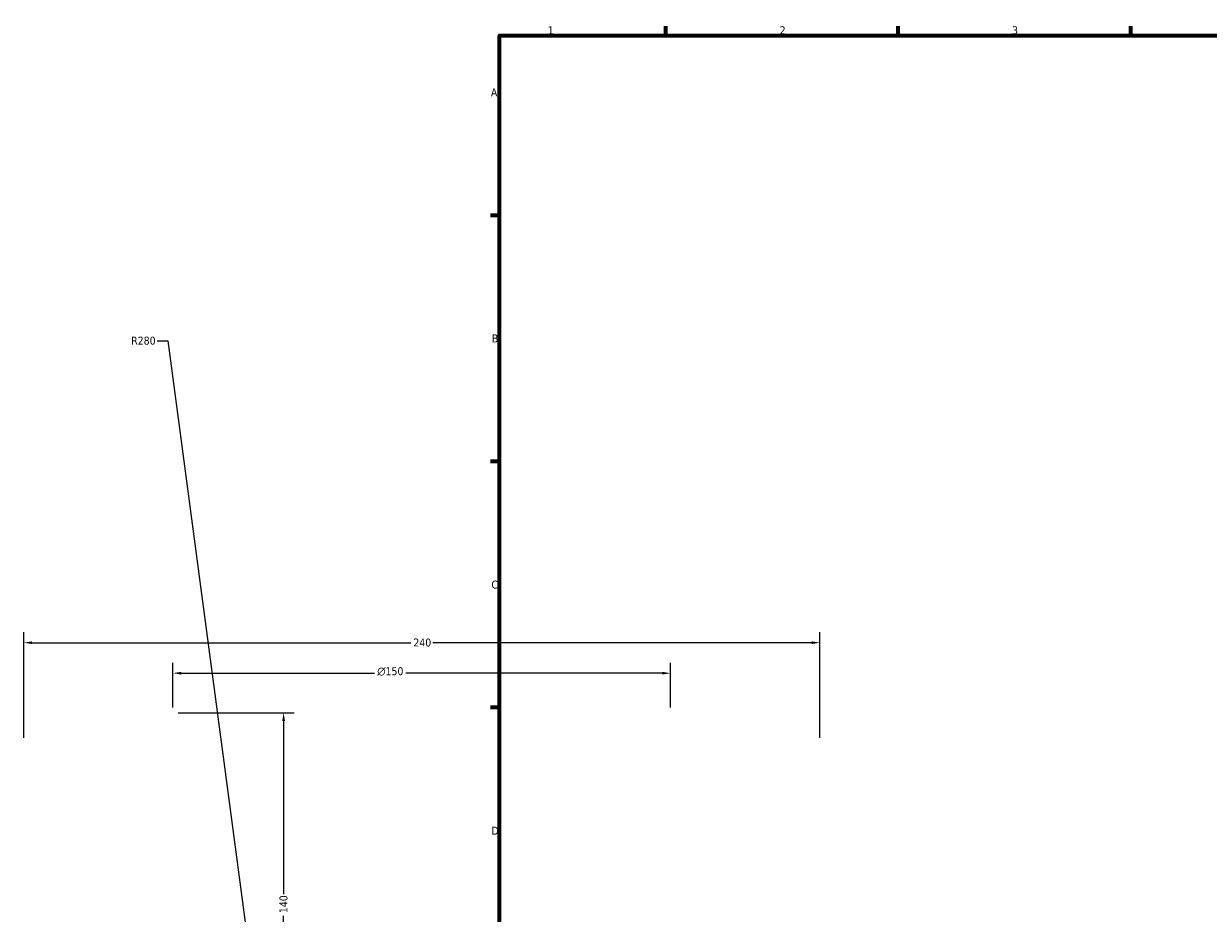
# Model space of a CAD drawing. Header units: millimetres. Extents: x -604 to 1138, y -275 to 898.
# Tile 3 of 11: x -123 to 234, y 309 to 578. Entities that reach past the tile are written whole.
import ezdxf

# ---------------------------------------------------------------- set-up
doc = ezdxf.new("R2010")
doc.units = ezdxf.units.MM
doc.layers.add('Border (ANSI)', color=7, linetype='Continuous', lineweight=70)
doc.layers.add('Dimension (ANSI)', color=7, linetype='Continuous', lineweight=25)
doc.styles.add('Note Text (ANSI)', font='tahoma.ttf')
doc.dimstyles.new('Default - mm (ANSI)', dxfattribs={"dimtxt": 2.4, "dimasz": 2.5, "dimexe": 3.175, "dimexo": 1.6002, "dimgap": 0.8, "dimtad": 0, "dimtoh": 1, "dimdec": 0, "dimrnd": 1e-08, "dimzin": 4, "dimdsep": 46, "dimtxsty": 'Note Text (ANSI)', "dimcen": 0.09, "dimdle": 10, "dimclrd": 256, "dimclre": 256, "dimclrt": 5, "dimadec": 1, "dimazin": 1, "dimtfac": 1.27, "dimtofl": 0, "dimtmove": 0, "dimatfit": 3, "dimfxl": 1, "dimtolj": 1, "dimtzin": 4, "dimlwd": -1, "dimlwe": -1, "dimarcsym": 0})

# ---------------------------------------------------------------- blocks, each defined once
blk = doc.blocks.new('Borders Default Border')
at = {"layer": 'Border (ANSI)'}
for p, q in [((70.08, 574), (70.08, 576.8)), ((140.17, 574), (140.17, 576.8)), ((210.25, 574), (210.25, 576.8)), ((20, 519.75), (17.2, 519.75)), ((20, 445.5), (17.2, 445.5)), ((20, 371.25), (17.2, 371.25))]:
    blk.add_line(p, q, dxfattribs=at)
at = {"layer": 'Border (ANSI)', "flags": 128}
blk.add_lwpolyline([(20, 20), (20, 574), (821, 574), (821, 20), (20, 20)], dxfattribs=at)
at = {"layer": 'Border (ANSI)', "color": 5, "true_color": 0x0000ff, "char_height": 2.4, "attachment_point": 7, "style": 'Note Text (ANSI)'}
for s, insert in [('1', (34.5, 574.4)), ('2', (104.4, 574.4)), ('3', (174.46, 574.35)), ('A', (17.38, 555.68)), ('B', (17.67, 481.43)), ('C', (17.51, 407.13)), ('D', (17.52, 332.93))]:
    blk.add_mtext(s, dxfattribs=dict(at, insert=insert))
blk = doc.blocks.new('*D10')
at = {"layer": 'Defpoints', "color": 0, "transparency": 16777216}
for p in [(116.54, 390.85), (-123.46, 360.53), (116.54, 360.53)]:
    blk.add_point(p, dxfattribs=at)
at = {"layer": 'Dimension (ANSI)', "transparency": 16777216}
for p, q in [((-123.46, 362.14), (-123.46, 394.02)), ((116.54, 362.14), (116.54, 394.02)), ((-120.96, 390.85), (-6.81, 390.85)), ((114.04, 390.85), (-0.11, 390.85))]:
    blk.add_line(p, q, dxfattribs=at)
for points in [[(-120.96, 391.26), (-120.96, 390.43), (-123.46, 390.85)], [(114.04, 391.26), (114.04, 390.43), (116.54, 390.85)]]:
    blk.add_solid(points, dxfattribs=at)
at = {"layer": 'Dimension (ANSI)', "color": 5, "transparency": 16777216, "insert": (-6.01, 392.1), "char_height": 2.4, "attachment_point": 1, "style": 'Note Text (ANSI)'}
blk.add_mtext('\\A1;240', dxfattribs=at)
blk = doc.blocks.new('*D11')
at = {"layer": 'Defpoints', "color": 0, "transparency": 16777216}
for p in [(71.54, 381.65), (-78.46, 369.73), (71.54, 369.73)]:
    blk.add_point(p, dxfattribs=at)
at = {"layer": 'Dimension (ANSI)', "transparency": 16777216}
for p, q in [((-78.46, 371.34), (-78.46, 384.82)), ((71.54, 371.34), (71.54, 384.82)), ((-75.96, 381.65), (-17.69, 381.65)), ((69.04, 381.65), (-8.23, 381.65))]:
    blk.add_line(p, q, dxfattribs=at)
for points in [[(-75.96, 382.06), (-75.96, 381.23), (-78.46, 381.65)], [(69.04, 382.06), (69.04, 381.23), (71.54, 381.65)]]:
    blk.add_solid(points, dxfattribs=at)
at = {"layer": 'Dimension (ANSI)', "color": 5, "transparency": 16777216, "insert": (-16.89, 383.45), "char_height": 2.4, "attachment_point": 1, "style": 'Note Text (ANSI)'}
blk.add_mtext('\\A1;{\\fAIGDT|b0|i0;\\H2.4000;\\ln}\\fTahoma|b0|i0;\\H2.4000;150', dxfattribs=at)
blk = doc.blocks.new('*D12')
at = {"layer": 'Defpoints', "color": 0, "transparency": 16777216}
for p in [(-78.46, 369.73), (-45.11, 229.41), (0.63, 229.41)]:
    blk.add_point(p, dxfattribs=at)
at = {"layer": 'Dimension (ANSI)', "transparency": 16777216}
for p, q in [((-76.86, 369.73), (-41.93, 369.73)), ((-45.11, 367.23), (-45.11, 314.96)), ((-45.11, 231.91), (-45.11, 308.45)), ((-0.97, 229.41), (-48.28, 229.41))]:
    blk.add_line(p, q, dxfattribs=at)
for points in [[(-45.53, 367.23), (-44.69, 367.23), (-45.11, 369.73)], [(-45.53, 231.91), (-44.69, 231.91), (-45.11, 229.41)]]:
    blk.add_solid(points, dxfattribs=at)
at = {"layer": 'Dimension (ANSI)', "color": 5, "transparency": 16777216, "insert": (-46.36, 309.25), "char_height": 2.4, "attachment_point": 1, "rotation": 90, "style": 'Note Text (ANSI)'}
blk.add_mtext('\\A1;140', dxfattribs=at)
blk = doc.blocks.new('*D13')
at = {"layer": 'Defpoints', "color": 0, "transparency": 16777216}
for p in [(-44.2, 212.09), (-7.37, -65.48)]:
    blk.add_point(p, dxfattribs=at)
at = {"layer": 'Dimension (ANSI)', "transparency": 16777216}
for p, q in [((-83.18, 481.91), (-80, 481.91)), ((-80, 481.91), (-44.53, 214.57))]:
    blk.add_line(p, q, dxfattribs=at)
blk.add_solid([(-44.11, 214.62), (-44.94, 214.51), (-44.2, 212.09)], dxfattribs=at)
at = {"layer": 'Dimension (ANSI)', "color": 5, "transparency": 16777216, "insert": (-91.06, 483.17), "char_height": 2.4, "attachment_point": 1, "style": 'Note Text (ANSI)'}
blk.add_mtext('\\A1;R280', dxfattribs=at)

msp = doc.modelspace()

# ---------------------------------------------------------------- block references
msp.add_blockref('Borders Default Border', (0, 0))

# ---------------------------------------------------------------- dimensions: what is measured, and where the dimension line sits
at = {"layer": 'Dimension (ANSI)'}
dim = msp.add_radius_dim(center=(-7.37, -65.48), mpoint=(-44.2, 212.09), dimstyle='Default - mm (ANSI)', override={"dimgap": 0.8, "dimtih": 1, "dimdec": 0, "dimlfac": 1, "dimcen": 0, "dimtol": 0, "dimlim": 0, "dimtp": 0, "dimtm": 0, "dimtdec": 2}, dxfattribs=at)
dim.commit()
dim.dimension.update_dxf_attribs({"geometry": '*D13', "text_midpoint": (-87.52, 481.91), "dimtype": 164})
for base, p1, p2, angle, picture, middle in [((116.54, 390.85), (-123.46, 360.53), (116.54, 360.53), 180, '*D10', (-3.46, 390.85)), ((-45.11, 229.41), (-78.46, 369.73), (0.63, 229.41), 90, '*D12', (-45.11, 311.71))]:
    dim = msp.add_linear_dim(base=base, p1=p1, p2=p2, angle=angle, dimstyle='Default - mm (ANSI)', override={"dimgap": 0.8, "dimtoh": 0, "dimdec": 0, "dimtol": 0, "dimlim": 0, "dimtp": 0, "dimtm": 0, "dimtdec": 2, "dimatfit": 1}, dxfattribs=at)
    dim.commit()
    dim.dimension.update_dxf_attribs({"geometry": picture, "text_midpoint": middle, "dimtype": 160})
dim = msp.add_linear_dim(base=(71.54, 381.65), p1=(-78.46, 369.73), p2=(71.54, 369.73), angle=180, text='{\\fAIGDT|b0|i0;\\H2.4000;\\ln}\\fTahoma|b0|i0;\\H2.4000;<>', dimstyle='Default - mm (ANSI)', override={"dimgap": 0.8, "dimtoh": 0, "dimdec": 0, "dimtol": 0, "dimlim": 0, "dimtp": 0, "dimtm": 0, "dimtdec": 2, "dimatfit": 1}, dxfattribs=at)
dim.commit()
dim.dimension.update_dxf_attribs({"geometry": '*D11', "text_midpoint": (-12.96, 381.65), "dimtype": 160})

doc.saveas('drawing.dxf')
